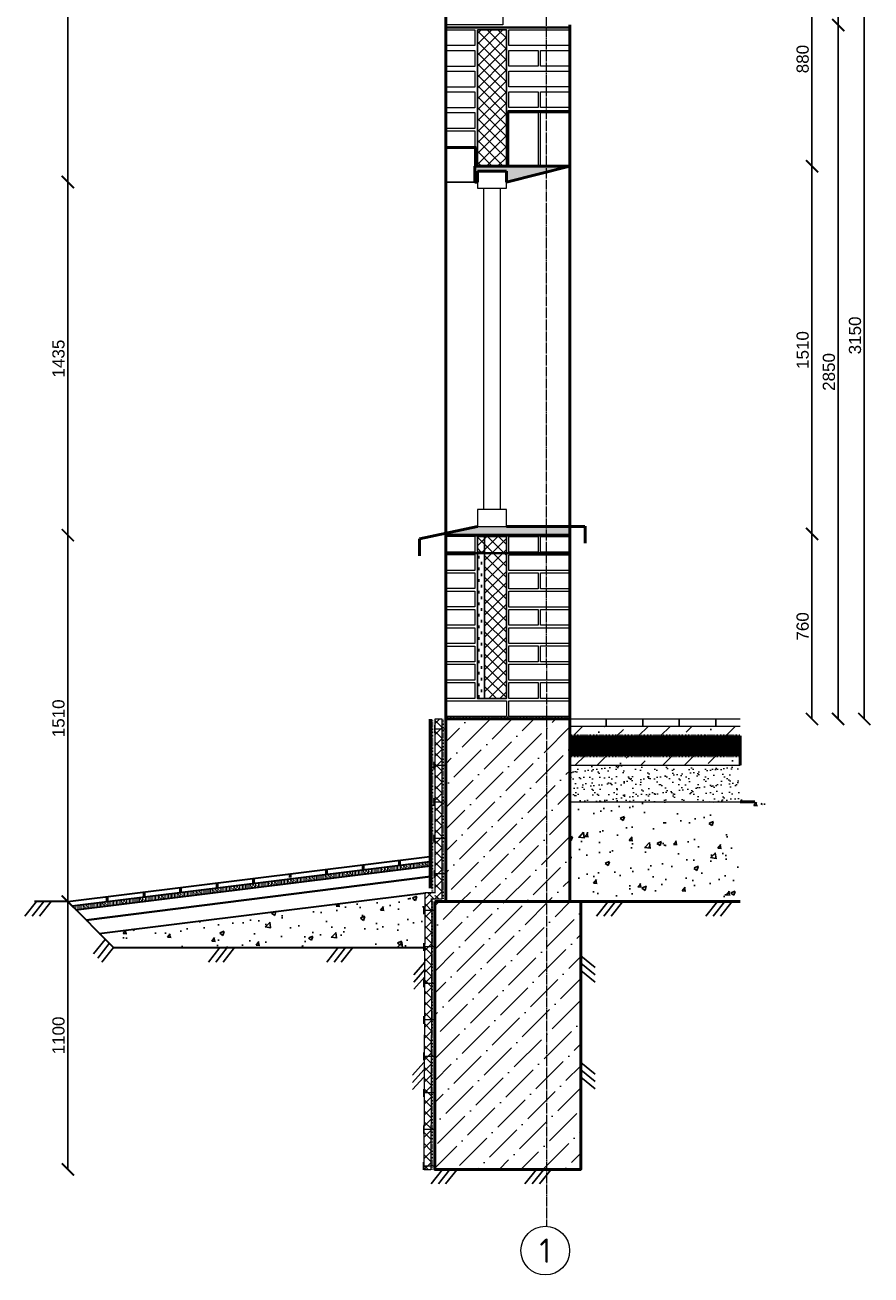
# Model space of a CAD drawing. Header units: millimetres. Extents: x -2096172177 to 2055029645, y -728784453 to 1899906214.
# Tile 61 of 109: x 1831198 to 1834675, y 952094 to 957228. Entities that reach past the tile are written whole.
import ezdxf
from ezdxf.enums import TextEntityAlignment as Align

# ---------------------------------------------------------------- set-up
doc = ezdxf.new("R2010")
doc.units = ezdxf.units.MM
doc.linetypes.add('ACAD_ISO03W100', pattern=[30, 12, -18])
doc.linetypes.add('DASHDOT_axis', pattern=[24, 20, -1.5, 1, -1.5])
for name, color, linetype, lineweight in [('дюбеля', 20, 'Continuous', 25), ('Кирпич', 10, 'Continuous', 20), ('Наружные стены', 1, 'Continuous', 50), ('окна', 4, 'Continuous', 20), ('Оси', 40, 'Continuous', 18), ('размеры стены', 40, 'Continuous', 18), ('Уровни пола', 240, 'Continuous', 50), ('Штриховки', 212, 'Continuous', 25)]:
    doc.layers.add(name, color=color, linetype=linetype, lineweight=lineweight)
doc.styles.add('GOST-2.304_Type-B', font='GOST Common.ttf')
doc.styles.get("Standard").update_dxf_attribs({"font": 'arial.ttf'})
doc.linetypes.add('ограждение1', pattern='A,6.35,-2.54,[133,ltypeshp.shx,S=2.54,R=0,X=-2.54,Y=0],-2.54,25.4', length=36.83)
doc.dimstyles.new('Аннотативный', dxfattribs={"dimscale": 0, "dimtxt": 2.5, "dimasz": 2.5, "dimexe": 1.25, "dimexo": 0.625, "dimtad": 1, "dimtxsty": 'Standard', "dimcen": 2.5, "dimadec": 0, "dimazin": 0, "dimtfac": 1, "dimtmove": 0, "dimatfit": 3, "dimfxl": 1, "dimarcsym": 0})
pattern_1 = [(45, (1000.42, -18322.34), (33.6759605, 123.4785217), [158.75, -31.75, 0, -31.75])]

# ---------------------------------------------------------------- blocks, each defined once
blk = doc.blocks.new('_ArchTick')
at = {"color": 0, "linetype": 'ByBlock', "const_width": 0.15}
blk.add_lwpolyline([(-0.5, -0.5), (0.5, 0.5)], dxfattribs=at)
blk = doc.blocks.new('*D1342')
at = {"layer": 'Defpoints', "color": 0, "transparency": 16777216}
for p in [(1833579.5, 955138), (1834432.7, 955138), (1834279.5, 954378)]:
    blk.add_point(p, dxfattribs=at)
at = {"layer": 'размеры стены', "color": 0, "lineweight": -2, "transparency": 16777216}
blk.add_line((1834432.7, 954378), (1834432.7, 955138), dxfattribs=at)
at = {"layer": 'размеры стены', "color": 0, "lineweight": -2, "transparency": 16777216, "xscale": 50, "yscale": 50, "zscale": 50}
for p, rotation in [((1834432.7, 955138), 90), ((1834432.7, 954378), 270)]:
    blk.add_blockref('_ArchTick', p, dxfattribs=dict(at, rotation=rotation))
at = {"layer": 'размеры стены', "color": 0, "transparency": 16777216, "insert": (1834394.6, 954758), "char_height": 50, "attachment_point": 5, "rotation": 90}
blk.add_mtext('760', dxfattribs=at)
blk = doc.blocks.new('*D1671')
at = {"layer": 'Defpoints', "color": 0, "transparency": 16777216}
for p in [(1833578.9, 956648), (1834432.7, 956648), (1833579.5, 955138)]:
    blk.add_point(p, dxfattribs=at)
at = {"layer": 'размеры стены', "color": 0, "lineweight": -2, "transparency": 16777216}
blk.add_line((1834432.7, 955138), (1834432.7, 956648), dxfattribs=at)
at = {"layer": 'размеры стены', "color": 0, "lineweight": -2, "transparency": 16777216, "xscale": 50, "yscale": 50, "zscale": 50}
for p, rotation in [((1834432.7, 956648), 90), ((1834432.7, 955138), 270)]:
    blk.add_blockref('_ArchTick', p, dxfattribs=dict(at, rotation=rotation))
at = {"layer": 'размеры стены', "color": 0, "transparency": 16777216, "insert": (1834394.6, 955893), "char_height": 50, "attachment_point": 5, "rotation": 90}
blk.add_mtext('1510', dxfattribs=at)
blk = doc.blocks.new('*D1675')
at = {"layer": 'Defpoints', "color": 0, "transparency": 16777216}
for p in [(1834282.5, 957528), (1834432.7, 957528), (1833578.9, 956648)]:
    blk.add_point(p, dxfattribs=at)
at = {"layer": 'размеры стены', "color": 0, "lineweight": -2, "transparency": 16777216}
blk.add_line((1834432.7, 956648), (1834432.7, 957528), dxfattribs=at)
at = {"layer": 'размеры стены', "color": 0, "lineweight": -2, "transparency": 16777216, "xscale": 50, "yscale": 50, "zscale": 50}
for p, rotation in [((1834432.7, 957528), 90), ((1834432.7, 956648), 270)]:
    blk.add_blockref('_ArchTick', p, dxfattribs=dict(at, rotation=rotation))
at = {"layer": 'размеры стены', "color": 0, "transparency": 16777216, "insert": (1834394.6, 957088), "char_height": 50, "attachment_point": 5, "rotation": 90}
blk.add_mtext('880', dxfattribs=at)
blk = doc.blocks.new('*D1681')
at = {"layer": 'Defpoints', "color": 0, "transparency": 16777216}
for p in [(1834174.1, 957228), (1834540.4, 957228), (1834324.3, 954378)]:
    blk.add_point(p, dxfattribs=at)
at = {"layer": 'размеры стены', "color": 0, "lineweight": -2, "transparency": 16777216}
blk.add_line((1834540.4, 954378), (1834540.4, 957228), dxfattribs=at)
at = {"layer": 'размеры стены', "color": 0, "lineweight": -2, "transparency": 16777216, "xscale": 50, "yscale": 50, "zscale": 50}
for p, rotation in [((1834540.4, 957228), 90), ((1834540.4, 954378), 270)]:
    blk.add_blockref('_ArchTick', p, dxfattribs=dict(at, rotation=rotation))
at = {"layer": 'размеры стены', "color": 0, "transparency": 16777216, "insert": (1834502.3, 955803), "char_height": 50, "attachment_point": 5, "rotation": 90}
blk.add_mtext('2850', dxfattribs=at)
blk = doc.blocks.new('*D1683')
at = {"layer": 'Defpoints', "color": 0, "transparency": 16777216}
for p in [(1834241.2, 957528), (1834540.4, 957528), (1834174.1, 957228)]:
    blk.add_point(p, dxfattribs=at)
at = {"layer": 'размеры стены', "color": 0, "lineweight": -2, "transparency": 16777216}
blk.add_line((1834540.4, 957228), (1834540.4, 957528), dxfattribs=at)
at = {"layer": 'размеры стены', "color": 0, "lineweight": -2, "transparency": 16777216, "xscale": 50, "yscale": 50, "zscale": 50}
for p, rotation in [((1834540.4, 957528), 90), ((1834540.4, 957228), 270)]:
    blk.add_blockref('_ArchTick', p, dxfattribs=dict(at, rotation=rotation))
at = {"layer": 'размеры стены', "color": 0, "transparency": 16777216, "insert": (1834502.3, 957378), "char_height": 50, "attachment_point": 5, "rotation": 90}
blk.add_mtext('300', dxfattribs=at)
blk = doc.blocks.new('*D1685')
at = {"layer": 'Defpoints', "color": 0, "transparency": 16777216}
for p in [(1834207.4, 957528), (1834647.7, 957528), (1834204.4, 954378)]:
    blk.add_point(p, dxfattribs=at)
at = {"layer": 'размеры стены', "color": 0, "lineweight": -2, "transparency": 16777216}
blk.add_line((1834647.7, 954378), (1834647.7, 957528), dxfattribs=at)
at = {"layer": 'размеры стены', "color": 0, "lineweight": -2, "transparency": 16777216, "xscale": 50, "yscale": 50, "zscale": 50}
for p, rotation in [((1834647.7, 957528), 90), ((1834647.7, 954378), 270)]:
    blk.add_blockref('_ArchTick', p, dxfattribs=dict(at, rotation=rotation))
at = {"layer": 'размеры стены', "color": 0, "transparency": 16777216, "insert": (1834609.7, 955953), "char_height": 50, "attachment_point": 5, "rotation": 90}
blk.add_mtext('3150', dxfattribs=at)
blk = doc.blocks.new('*D1687')
at = {"layer": 'Defpoints', "color": 0, "transparency": 16777216}
for p in [(1831374.4, 953628), (1832882.6, 953628), (1832882.6, 952528)]:
    blk.add_point(p, dxfattribs=at)
at = {"layer": 'размеры стены', "color": 0, "lineweight": -2, "transparency": 16777216}
blk.add_line((1831374.4, 952528), (1831374.4, 953628), dxfattribs=at)
at = {"layer": 'размеры стены', "color": 0, "lineweight": -2, "transparency": 16777216, "xscale": 50, "yscale": 50, "zscale": 50}
for p, rotation in [((1831374.4, 953628), 90), ((1831374.4, 952528), 270)]:
    blk.add_blockref('_ArchTick', p, dxfattribs=dict(at, rotation=rotation))
at = {"layer": 'размеры стены', "color": 0, "transparency": 16777216, "insert": (1831336.3, 953078), "char_height": 50, "attachment_point": 5, "rotation": 90}
blk.add_mtext('1100', dxfattribs=at)
blk = doc.blocks.new('*D1688')
at = {"layer": 'Defpoints', "color": 0, "transparency": 16777216}
for p in [(1831374.4, 955133), (1832927.6, 955133), (1832882.6, 953628)]:
    blk.add_point(p, dxfattribs=at)
at = {"layer": 'размеры стены', "color": 0, "lineweight": -2, "transparency": 16777216}
blk.add_line((1831374.4, 953628), (1831374.4, 955133), dxfattribs=at)
at = {"layer": 'размеры стены', "color": 0, "lineweight": -2, "transparency": 16777216, "xscale": 50, "yscale": 50, "zscale": 50}
for p, rotation in [((1831374.4, 955133), 90), ((1831374.4, 953628), 270)]:
    blk.add_blockref('_ArchTick', p, dxfattribs=dict(at, rotation=rotation))
at = {"layer": 'размеры стены', "color": 0, "transparency": 16777216, "insert": (1831336.3, 954380.5), "char_height": 50, "attachment_point": 5, "rotation": 90}
blk.add_mtext('1510', dxfattribs=at)
blk = doc.blocks.new('*D1692')
at = {"layer": 'Defpoints', "color": 0, "transparency": 16777216}
for p in [(1831374.4, 956583), (1832927.6, 956583), (1832927.6, 955133)]:
    blk.add_point(p, dxfattribs=at)
at = {"layer": 'размеры стены', "color": 0, "lineweight": -2, "transparency": 16777216}
blk.add_line((1831374.4, 955133), (1831374.4, 956583), dxfattribs=at)
at = {"layer": 'размеры стены', "color": 0, "lineweight": -2, "transparency": 16777216, "xscale": 50, "yscale": 50, "zscale": 50}
for p, rotation in [((1831374.4, 956583), 90), ((1831374.4, 955133), 270)]:
    blk.add_blockref('_ArchTick', p, dxfattribs=dict(at, rotation=rotation))
at = {"layer": 'размеры стены', "color": 0, "transparency": 16777216, "insert": (1831336.3, 955858), "char_height": 50, "attachment_point": 5, "rotation": 90}
blk.add_mtext('1435', dxfattribs=at)
blk = doc.blocks.new('*D1691')
at = {"layer": 'Defpoints', "color": 0, "transparency": 16777216}
for p in [(1831374.4, 958283), (1832927.6, 958283), (1832927.6, 956583)]:
    blk.add_point(p, dxfattribs=at)
at = {"layer": 'размеры стены', "color": 0, "lineweight": -2, "transparency": 16777216}
blk.add_line((1831374.4, 956583), (1831374.4, 958283), dxfattribs=at)
at = {"layer": 'размеры стены', "color": 0, "lineweight": -2, "transparency": 16777216, "xscale": 50, "yscale": 50, "zscale": 50}
for p, rotation in [((1831374.4, 958283), 90), ((1831374.4, 956583), 270)]:
    blk.add_blockref('_ArchTick', p, dxfattribs=dict(at, rotation=rotation))
at = {"layer": 'размеры стены', "color": 0, "transparency": 16777216, "insert": (1831336.3, 957433), "char_height": 50, "attachment_point": 5, "rotation": 90}
blk.add_mtext('1705', dxfattribs=at)

msp = doc.modelspace()

# ---------------------------------------------------------------- hatches: boundary and pattern name
at = {"layer": 'Наружные стены', "lineweight": 20, "ltscale": 10}
h = msp.add_hatch(dxfattribs=at)
h.set_pattern_fill('AR-SAND', color=5)
h.set_pattern_definition([(37.5, (1000.42, -18322.34), (-1.6000313, 48.9413237), [0, -38.608, 0, -43.18, 0, -41.275]), (7.5, (1000.42, -18322.34), (44.9523283, 71.68251), [0, -20.828, 0, -34.798, 0, -13.335]), (327.5, (969.18, -18322.34), (79.099237, 0.1437185), [0, -12.7, 0, -45.72, 0, -59.69]), (317.5, (969.18, -18322.34), (76.3556452, 22.2929323), [0, -6.35, 0, -29.972, 0, -34.29])])
h.paths.add_polyline_path([(1834137.584, 954037.982), (1834197.584, 954037.982), (1834137.584, 954052.982), (1834137.584, 954187.982), (1833437.584, 954187.982), (1833437.584, 954037.982)])
at = {"layer": 'Уровни пола'}
h = msp.add_hatch(color=5, dxfattribs=at)
h.dxf.hatch_style = 1
h.paths.add_polyline_path([(1833436.927, 956647.397), (1833436.927, 956647.561), (1833047.584, 956647.561), (1833047.584, 956582.982), (1833057.584, 956582.982), (1833057.584, 956627.982), (1833177.584, 956627.982), (1833177.584, 956582.982)])
h = msp.add_hatch(color=5, dxfattribs=at)
h.dxf.hatch_style = 1
h.paths.add_polyline_path([(1833437.584, 955167.982), (1833177.741, 955167.982), (1833057.584, 955167.982), (1832927.584, 955140.588), (1832927.584, 955133.011), (1833437.584, 955133.011)])
at = {"layer": 'Уровни пола', "linetype": 'ограждение1', "ltscale": 10}
h = msp.add_hatch(dxfattribs=at)
h.set_pattern_fill('DOTS', color=5, scale=15)
h.set_pattern_definition([(0, (2203.426, -19722.9), (11.90625, 23.8125), [0, -23.8125])])
h.paths.add_polyline_path([(1833087.584, 955063.181), (1833057.584, 955063.181), (1833057.584, 954462.582), (1833087.584, 954462.582)])
at = {"layer": 'Штриховки', "linetype": 'Continuous', "lineweight": 25}
h = msp.add_hatch(dxfattribs=at)
h.set_pattern_fill('ANSI37', color=256, scale=0.5)
h.set_pattern_definition([(45, (1000.422, -18371.694), (-22.4506403, 22.4506403), []), (135, (1000.422, -18371.694), (-22.4506403, -22.4506403), [])])
h.paths.add_polyline_path([(1833057.584, 956647.982), (1833176.927, 956647.982), (1833176.927, 957208.581), (1833057.584, 957208.581)])
h = msp.add_hatch(dxfattribs=at)
h.set_pattern_fill('ANSI37', color=256, scale=0.5)
h.set_pattern_definition([(45, (2203.426, -19722.9), (-22.4506403, 22.4506403), []), (135, (2203.426, -19722.9), (-22.4506403, -22.4506403), [])])
h.paths.add_polyline_path([(1833177.584, 955127.651), (1833087.584, 955127.651), (1833087.584, 955118.181), (1833087.584, 954462.582), (1833177.584, 954462.582)])
h.paths.add_polyline_path([(1833087.584, 955127.552), (1833057.584, 955127.552), (1833057.584, 955063.181), (1833087.584, 955063.181)])
h = msp.add_hatch(dxfattribs=at)
h.set_pattern_fill('ANSI37', color=256, scale=0.5)
h.set_pattern_definition([(45, (1143.028, -17657.313), (-22.4506403, 22.4506403), []), (135, (1143.028, -17657.313), (-22.4506403, -22.4506403), [])])
h.paths.add_polyline_path([(1832911.861, 954377.982), (1832884.546, 954377.982), (1832884.546, 953637.981), (1832911.861, 953637.981)])
at = {"layer": 'Штриховки', "lineweight": 20, "ltscale": 10}
h = msp.add_hatch(dxfattribs=at)
h.set_pattern_fill('ANSI36', color=5, scale=20)
h.set_pattern_definition(pattern_1)
h.paths.add_polyline_path([(1833437.584, 954377.982), (1832927.584, 954377.982), (1832927.584, 953627.632), (1833437.584, 953627.632)])
at = {"layer": 'Штриховки'}
h = msp.add_hatch(dxfattribs=at)
h.set_pattern_fill('ANSI36', color=5, scale=20)
h.set_pattern_definition([(45, (1000.42, -18282.724), (33.6759605, 123.4785217), [158.75, -31.75, 0, -31.75])])
h.paths.add_polyline_path([(1834137.584, 954307.982), (1834137.584, 954347.598), (1833437.584, 954347.598), (1833437.584, 954307.982)])
at = {"layer": 'Штриховки', "linetype": 'Continuous', "lineweight": 25}
h = msp.add_hatch(dxfattribs=at)
h.set_pattern_fill('ANSI37', color=256, scale=0.5)
h.set_pattern_definition([(45, (1000.4216, -18322.3406), (-1.1225320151, 1.1225320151), []), (135, (1000.4216, -18322.3406), (-1.1225320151, -1.1225320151), [])])
h.paths.add_polyline_path([(1833437.584, 954307.982), (1833437.584, 954227.982), (1834137.584, 954227.982), (1834137.584, 954307.982)])
at = {"layer": 'Штриховки'}
h = msp.add_hatch(dxfattribs=at)
h.set_pattern_fill('ANSI36', color=5, scale=20)
h.set_pattern_definition(pattern_1)
h.paths.add_polyline_path([(1834137.584, 954187.982), (1834137.584, 954227.982), (1833437.584, 954227.982), (1833437.584, 954187.982)])
h = msp.add_hatch(dxfattribs=at)
h.set_pattern_fill('AR-CONC', color=5)
h.set_pattern_definition([(50, (1000.42, -18322.34), (182.184669, -15.939086), [19.05, -209.55]), (355, (1000.42, -18322.34), (-35.243421, 191.056845), [15.24, -167.640584]), (100.451445, (1015.6, -18323.67), (146.941247, 175.117752), [16.190009, -178.090245]), (46.1842, (1000.42, -18271.54), (271.07904, -42.042328), [28.575, -314.325]), (96.635558, (1023, -18275.04), (237.404134, 247.426125), [24.285023, -267.13561]), (351.184151, (1000.42, -18271.54), (237.404134, 247.426125), [22.859967, -251.459732]), (21, (1025.82, -18284.24), (151.614391, -102.265198), [19.05, -209.55]), (326, (1025.82, -18284.24), (61.802028, 184.187966), [15.24, -167.64]), (71.451445, (1038.46, -18292.76), (213.41642, 81.922769), [16.190009, -178.089938]), (37.5, (1000.42, -18322.34), (3.0886033, 84.5550389), [0, -165.608, 0, -170.18, 0, -168.275]), (7.5, (1000.42, -18322.34), (66.8196625, 100.180575), [0, -97.028, 0, -161.798, 0, -64.135]), (327.5, (943.78, -18322.34), (135.5905952, -5.728744), [0, -63.5, 0, -198.12, 0, -262.89]), (317.5, (918.38, -18322.34), (148.1291814, 25.426491), [0, -82.55, 0, -131.572, 0, -186.69])])
h.paths.add_polyline_path([(1832842.552, 953638.515), (1832842.51, 953638.515), (1832842.51, 953663.669), (1831503.919, 953497.246), (1831561.587, 953439.049), (1832842, 953439.049)])
h.paths.add_polyline_path([(1834137.584, 953952.982), (1834037.584, 953977.982), (1834237.584, 954027.982), (1834197.584, 954037.982), (1834137.584, 954037.982), (1833437.584, 954037.982), (1833437.584, 953627.982), (1834137.584, 953627.982)])
at = {"layer": 'Штриховки', "linetype": 'Continuous', "lineweight": 25}
h = msp.add_hatch(dxfattribs=at)
h.set_pattern_fill('ANSI37', color=256, scale=0.5)
h.set_pattern_definition([(45, (1099.922, -18769.162), (-22.4506403, 22.4506403), []), (135, (1099.922, -18769.162), (-22.4506403, -22.4506403), [])])
h.paths.add_polyline_path([(1832839.475, 952526.133), (1832866.79, 952526.133), (1832869.867, 953638.515), (1832842.552, 953638.515)])
h = msp.add_hatch(dxfattribs=at)
h.set_pattern_fill('ANSI37', color=256, scale=0.5, angle=-90)
h.set_pattern_definition([(315, (861556.172, 2785405.383), (22.4506403, 22.4506403), []), (45, (861556.172, 2785405.383), (-22.4506403, 22.4506403), [])])
h.paths.add_polyline_path([(1832885.768, 953665.83), (1832842.51, 953665.83), (1832842.51, 953638.515), (1832885.768, 953638.515)])
at = {"layer": 'Штриховки', "lineweight": 20, "ltscale": 10}
h = msp.add_hatch(dxfattribs=at)
h.set_pattern_fill('ANSI36', color=5, scale=20)
h.set_pattern_definition(pattern_1)
h.paths.add_polyline_path([(1832882.581, 953627.982), (1832882.581, 952527.982), (1833482.581, 952527.982), (1833482.581, 953627.982)])

# ---------------------------------------------------------------- linework, layer by layer
at = {"layer": 'дюбеля', "linetype": 'ACAD_ISO03W100', "lineweight": 15, "ltscale": 100}
for p, q in [((1832882.393, 954320.724), (1832882.393, 954352.168)), ((1832927.584, 954336.417), (1832880.738, 954336.446)), ((1832880.738, 954170.724), (1832880.738, 954202.168)), ((1832921.454, 954186.417), (1832882.578, 954186.417)), ((1832880.738, 954020.724), (1832880.738, 954052.168)), ((1832921.454, 954036.417), (1832882.578, 954036.417)), ((1832880.738, 953870.724), (1832880.738, 953902.168)), ((1832921.454, 953886.417), (1832882.578, 953886.417)), ((1832880.847, 953725.536), (1832880.847, 953756.979)), ((1832921.872, 953741.228), (1832883.284, 953741.228)), ((1832837.2, 953576.132), (1832837.2, 953607.576)), ((1832877.917, 953591.824), (1832839.04, 953591.824)), ((1832837.2, 953426.132), (1832837.2, 953457.576)), ((1832877.917, 953441.824), (1832839.04, 953441.824)), ((1832837.2, 953276.132), (1832837.2, 953307.576)), ((1832877.917, 953291.824), (1832839.04, 953291.824)), ((1832837.2, 953126.132), (1832837.2, 953157.576)), ((1832877.917, 953141.824), (1832839.04, 953141.824)), ((1832837.2, 952976.132), (1832837.2, 953007.576)), ((1832877.917, 952991.824), (1832839.04, 952991.824)), ((1832837.2, 952826.132), (1832837.2, 952857.576)), ((1832877.917, 952841.824), (1832839.04, 952841.824)), ((1832837.2, 952676.132), (1832837.2, 952707.576)), ((1832877.917, 952691.824), (1832839.04, 952691.824)), ((1832836.802, 952526.133), (1832836.802, 952557.576)), ((1832877.23, 952541.825), (1832838.643, 952541.825))]:
    msp.add_line(p, q, dxfattribs=at)
at = {"layer": 'Кирпич', "ltscale": 100}
for points in [[(1832927.584, 957292.982), (1833162.584, 957292.982), (1833162.584, 957227.982), (1832927.584, 957227.982)], [(1832927.584, 957208.581), (1833047.584, 957208.581), (1833047.584, 957143.581), (1832927.584, 957143.581)], [(1833187.584, 957208.629), (1833437.584, 957208.629), (1833437.584, 957143.629), (1833187.584, 957143.629)], [(1832927.584, 957122.982), (1833047.584, 957122.982), (1833047.584, 957057.982), (1832927.584, 957057.982)], [(1833187.584, 957123.629), (1833307.584, 957123.629), (1833307.584, 957058.629), (1833187.584, 957058.629)], [(1833317.584, 957123.629), (1833437.584, 957123.629), (1833437.584, 957058.629), (1833317.584, 957058.629)], [(1832927.584, 957037.982), (1833047.584, 957037.982), (1833047.584, 956972.982), (1832927.584, 956972.982)], [(1833187.584, 957038.628), (1833437.584, 957038.628), (1833437.584, 956973.628), (1833187.584, 956973.628)], [(1832927.584, 956952.982), (1833047.584, 956952.982), (1833047.584, 956887.982), (1832927.584, 956887.982)], [(1833187.584, 956953.628), (1833307.584, 956953.628), (1833307.584, 956888.628), (1833187.584, 956888.628)], [(1833317.584, 956953.628), (1833437.584, 956953.628), (1833437.584, 956888.628), (1833317.584, 956888.628)], [(1832927.584, 956867.982), (1833047.584, 956867.982), (1833047.584, 956802.982), (1832927.584, 956802.982)], [(1832927.584, 956792.982), (1833047.584, 956792.982), (1833047.584, 956727.982), (1832927.584, 956727.982)], [(1832927.584, 955128.181), (1833047.584, 955128.181), (1833047.584, 955063.181), (1832927.584, 955063.181)], [(1833187.584, 955127.584), (1833307.584, 955127.584), (1833307.584, 955062.584), (1833187.584, 955062.584)], [(1833317.584, 955127.584), (1833437.584, 955127.584), (1833437.584, 955062.584), (1833317.584, 955062.584)], [(1832927.584, 955053.181), (1833047.584, 955053.181), (1833047.584, 954988.181), (1832927.584, 954988.181)], [(1833187.584, 955052.583), (1833437.584, 955052.583), (1833437.584, 954987.583), (1833187.584, 954987.583)], [(1832927.584, 954978.181), (1833047.584, 954978.181), (1833047.584, 954913.181), (1832927.584, 954913.181)], [(1833187.584, 954977.583), (1833307.584, 954977.583), (1833307.584, 954912.583), (1833187.584, 954912.583)], [(1833317.584, 954977.583), (1833437.584, 954977.583), (1833437.584, 954912.583), (1833317.584, 954912.583)], [(1832927.584, 954903.181), (1833047.584, 954903.181), (1833047.584, 954838.181), (1832927.584, 954838.181)], [(1833187.584, 954902.583), (1833437.584, 954902.583), (1833437.584, 954837.583), (1833187.584, 954837.583)], [(1832927.584, 954827.582), (1833047.584, 954827.582), (1833047.584, 954762.582), (1832927.584, 954762.582)], [(1833187.584, 954827.583), (1833307.584, 954827.583), (1833307.584, 954762.583), (1833187.584, 954762.583)], [(1833317.584, 954827.583), (1833437.584, 954827.583), (1833437.584, 954762.583), (1833317.584, 954762.583)], [(1832927.584, 954752.582), (1833047.584, 954752.582), (1833047.584, 954687.582), (1832927.584, 954687.582)], [(1833187.584, 954752.583), (1833437.584, 954752.583), (1833437.584, 954687.583), (1833187.584, 954687.583)], [(1832927.584, 954677.582), (1833047.584, 954677.582), (1833047.584, 954612.582), (1832927.584, 954612.582)], [(1833187.584, 954677.583), (1833307.584, 954677.583), (1833307.584, 954612.583), (1833187.584, 954612.583)], [(1833317.584, 954677.583), (1833437.584, 954677.583), (1833437.584, 954612.583), (1833317.584, 954612.583)], [(1832927.584, 954602.582), (1833047.584, 954602.582), (1833047.584, 954537.582), (1832927.584, 954537.582)], [(1833187.584, 954602.583), (1833437.584, 954602.583), (1833437.584, 954537.583), (1833187.584, 954537.583)], [(1832927.584, 954527.582), (1833047.584, 954527.582), (1833047.584, 954462.582), (1832927.584, 954462.582)], [(1833187.584, 954527.583), (1833307.584, 954527.583), (1833307.584, 954462.583), (1833187.584, 954462.583)], [(1833317.584, 954527.583), (1833437.584, 954527.583), (1833437.584, 954462.583), (1833317.584, 954462.583)], [(1832927.584, 954452.582), (1833177.584, 954452.582), (1833177.584, 954387.582), (1832927.584, 954387.582)], [(1833187.584, 954452.582), (1833437.584, 954452.582), (1833437.584, 954387.582), (1833187.584, 954387.582)]]:
    msp.add_lwpolyline(points, close=True, dxfattribs=at)
at = {"layer": 'Кирпич', "color": 6, "ltscale": 10}
for points in [[(1833186.927, 956867.982), (1833306.927, 956867.982), (1833306.927, 956647.982), (1833186.927, 956647.982)], [(1833316.927, 956867.982), (1833436.927, 956867.982), (1833436.927, 956647.982), (1833316.927, 956647.982)]]:
    msp.add_lwpolyline(points, close=True, dxfattribs=at)
at = {"layer": 'Наружные стены'}
for p, q in [((1832927.584, 954377.982), (1832927.584, 961478.581)), ((1833437.584, 954377.982), (1833437.584, 957227.982)), ((1832927.584, 953627.982), (1832927.584, 954377.982)), ((1832927.584, 954377.982), (1833437.584, 954377.982)), ((1833437.584, 953627.982), (1833437.584, 954377.982))]:
    msp.add_line(p, q, dxfattribs=at)
at = {"layer": 'Наружные стены', "linetype": 'ACAD_ISO03W100', "ltscale": 0.2}
msp.add_line((1832927.876, 954382.049), (1833437.543, 954382.049), dxfattribs=at)
at = {"layer": 'Наружные стены', "lineweight": 20, "ltscale": 10}
for p, q in [((1833437.584, 954377.982), (1834137.584, 954377.982)), ((1833437.584, 954347.982), (1834137.584, 954347.982)), ((1834137.584, 954377.982), (1834137.584, 954377.982)), ((1834137.584, 954347.982), (1834137.584, 954347.982)), ((1833437.584, 954307.982), (1834137.584, 954307.982)), ((1834137.584, 954307.982), (1834137.584, 954307.982)), ((1833437.584, 954227.982), (1834137.584, 954227.982)), ((1834137.584, 954227.982), (1834137.584, 954227.982)), ((1833437.584, 954187.982), (1834137.584, 954187.982)), ((1834137.584, 954187.982), (1834137.584, 954187.982)), ((1833437.584, 954037.982), (1834137.584, 954037.982)), ((1834137.584, 954037.982), (1834137.584, 954037.982))]:
    msp.add_line(p, q, dxfattribs=at)
at = {"layer": 'Наружные стены', "ltscale": 100}
for p, q in [((1832927.584, 953627.982), (1832927.584, 953627.982)), ((1833437.584, 953627.982), (1833437.584, 953627.982))]:
    msp.add_line(p, q, dxfattribs=at)
msp.add_lwpolyline([(1832882.581, 953627.982), (1833482.581, 953627.982), (1833482.581, 952527.982), (1832882.581, 952527.982)], close=True, dxfattribs=at)
at = {"layer": 'окна'}
for p, q in [((1833082.584, 956557.982), (1833082.584, 955237.982)), ((1833152.584, 955237.982), (1833152.584, 956557.982))]:
    msp.add_line(p, q, dxfattribs=at)
for points in [[(1833177.584, 956627.982), (1833057.584, 956627.982), (1833057.584, 956557.982), (1833177.584, 956557.982)], [(1833177.584, 955237.982), (1833057.584, 955237.982), (1833057.584, 955167.982), (1833177.584, 955167.982)]]:
    msp.add_lwpolyline(points, close=True, dxfattribs=at)
at = {"layer": 'Оси', "linetype": 'DASHDOT_axis', "lineweight": 15, "ltscale": 2}
msp.add_line((1833337.584, 962016.689), (1833342.103, 952292.355), dxfattribs=at)
at = {"layer": 'Оси'}
msp.add_circle((1833336.629, 952194.328), 100, dxfattribs=at)
at = {"layer": 'Уровни пола'}
for p, q in [((1833182.188, 956648.037), (1833182.188, 956872.904)), ((1833182.188, 956872.904), (1833437.193, 956872.904)), ((1832927.584, 956725.549), (1833052.224, 956725.549)), ((1833052.224, 956725.549), (1833052.224, 956648.037)), ((1833052.224, 956648.037), (1833182.188, 956648.037)), ((1833057.584, 955167.982), (1832820.055, 955117.929)), ((1833177.741, 955167.982), (1833499.128, 955167.982)), ((1833500.032, 955169.307), (1833500.032, 955099.644)), ((1832820.055, 955117.566), (1832820.055, 955047.903)), ((1834137.584, 954307.982), (1834137.584, 954187.982)), ((1834137.584, 954037.982), (1834137.584, 954037.982)), ((1834137.584, 954037.982), (1834137.584, 954037.982)), ((1834137.584, 954037.982), (1834137.584, 954037.982)), ((1834137.584, 954037.982), (1834197.698, 954037.982))]:
    msp.add_line(p, q, dxfattribs=at)
at = {"layer": 'Уровни пола', "color": 5}
for p, q in [((1833047.584, 956647.561), (1833437.584, 956647.561)), ((1833047.584, 956582.982), (1833047.584, 956647.561)), ((1833057.584, 956582.982), (1833057.584, 956627.982)), ((1833057.584, 956627.982), (1833177.584, 956627.982)), ((1833177.584, 956582.982), (1833437.584, 956647.561)), ((1833177.584, 956627.982), (1833177.584, 956582.982)), ((1833057.584, 956582.982), (1833047.584, 956582.982)), ((1832927.584, 955133.011), (1833437.584, 955133.011)), ((1833437.584, 953627.982), (1834137.584, 953627.982))]:
    msp.add_line(p, q, dxfattribs=at)
at = {"layer": 'Уровни пола', "linetype": 'ACAD_ISO03W100', "lineweight": 53, "ltscale": 0.2}
for p, q in [((1833437.584, 954307.982), (1834137.584, 954307.982)), ((1833437.584, 954227.982), (1834137.584, 954227.982))]:
    msp.add_line(p, q, dxfattribs=at)
at = {"layer": 'Штриховки', "color": 5, "linetype": 'ограждение1', "lineweight": 40, "ltscale": 0.1}
for p, q in [((1832927.584, 957217.736), (1833437.584, 957217.736)), ((1832927.584, 955058.261), (1833437.584, 955058.261))]:
    msp.add_line(p, q, dxfattribs=at)
at = {"layer": 'Штриховки', "lineweight": 60, "ltscale": 100}
msp.add_line((1832865.372, 954377.685), (1832865.372, 953682.728), dxfattribs=at)
at = {"layer": 'Штриховки', "linetype": 'ACAD_ISO03W100', "lineweight": 35, "ltscale": 0.2}
for p, q in [((1832872.96, 953667.036), (1832873.57, 954374.573)), ((1832917.288, 953639.78), (1832917.288, 954377.982)), ((1832872.217, 952527.931), (1832872.217, 953627.931))]:
    msp.add_line(p, q, dxfattribs=at)
at = {"layer": 'Штриховки', "linetype": 'ACAD_ISO03W100', "lineweight": 15, "ltscale": 100}
for p, q in [((1832884.546, 953665.83), (1832884.546, 954377.982)), ((1832884.546, 954377.982), (1832911.861, 954377.982)), ((1832911.861, 954377.982), (1832911.861, 953637.981)), ((1832842.51, 953665.83), (1832885.768, 953665.83)), ((1832842.51, 953638.515), (1832842.51, 953665.83)), ((1832842.552, 953638.515), (1832842.51, 953638.515)), ((1832885.768, 953638.515), (1832867.021, 953638.515)), ((1832884.546, 953649.852), (1832884.546, 953653.414)), ((1832884.546, 953637.981), (1832884.546, 953640.964)), ((1832911.861, 953637.981), (1832884.546, 953637.981))]:
    msp.add_line(p, q, dxfattribs=at)
at = {"layer": 'Штриховки'}
for p, q in [((1833437.584, 954347.982), (1833437.584, 954377.982)), ((1833587.584, 954347.982), (1833587.584, 954377.982)), ((1833737.584, 954347.982), (1833737.584, 954377.982)), ((1833887.584, 954347.982), (1833887.584, 954377.982)), ((1834037.584, 954347.982), (1834037.584, 954377.982)), ((1831246.124, 953627.982), (1831198.484, 953568.34)), ((1831276.124, 953627.982), (1831228.484, 953568.34)), ((1831306.124, 953627.982), (1831258.484, 953568.34)), ((1833594.919, 953627.982), (1833547.279, 953568.34)), ((1833624.919, 953627.982), (1833577.279, 953568.34)), ((1833654.919, 953627.982), (1833607.279, 953568.34)), ((1834044.119, 953627.982), (1833996.48, 953568.34)), ((1834074.119, 953627.982), (1834026.48, 953568.34)), ((1834104.119, 953627.982), (1834056.48, 953568.34)), ((1831528.366, 953472.575), (1831480.726, 953412.933)), ((1831544.976, 953455.812), (1831497.337, 953396.17)), ((1831561.587, 953439.049), (1831513.947, 953379.407)), ((1831999.9, 953439.049), (1831952.26, 953379.407)), ((1832029.9, 953439.049), (1831982.26, 953379.407)), ((1832059.9, 953439.049), (1832012.26, 953379.407)), ((1832486.167, 953439.049), (1832438.527, 953379.407)), ((1832516.167, 953439.049), (1832468.527, 953379.407)), ((1832546.167, 953439.049), (1832498.527, 953379.407)), ((1832841.834, 953378.993), (1832795.836, 953327.56)), ((1833482.581, 953404.989), (1833542.223, 953357.349)), ((1833482.581, 953374.989), (1833542.223, 953327.349)), ((1832841.834, 953348.993), (1832795.836, 953297.56)), ((1833482.581, 953344.989), (1833542.223, 953297.349)), ((1832841.834, 953318.993), (1832795.836, 953267.56)), ((1832837.2, 952966.975), (1832791.202, 952915.542)), ((1833482.581, 952966.975), (1833542.223, 952919.336)), ((1832837.2, 952936.975), (1832791.202, 952885.542)), ((1833482.581, 952936.975), (1833542.223, 952889.336)), ((1832837.2, 952906.975), (1832791.202, 952855.542)), ((1833482.581, 952906.975), (1833542.223, 952859.336)), ((1832914.923, 952527.982), (1832867.284, 952468.34)), ((1832944.923, 952527.982), (1832897.284, 952468.34)), ((1832974.923, 952527.982), (1832927.284, 952468.34)), ((1833300.912, 952527.982), (1833253.272, 952468.34)), ((1833330.912, 952527.982), (1833283.272, 952468.34)), ((1833360.912, 952527.982), (1833313.272, 952468.34))]:
    msp.add_line(p, q, dxfattribs=at)
at = {"layer": 'Штриховки', "lineweight": 35, "ltscale": 100}
for p, q in [((1831374.348, 953628.004), (1832862.888, 953813.071)), ((1831391.993, 953610.198), (1832862.888, 953793.071)), ((1831407.885, 953594.16), (1832865.257, 953775.351)), ((1831374.37, 953627.982), (1831237.878, 953627.982)), ((1831374.348, 953628.004), (1831561.587, 953439.049)), ((1831503.919, 953497.246), (1832845.144, 953663.997)), ((1831561.587, 953439.049), (1832835.886, 953439.049))]:
    msp.add_line(p, q, dxfattribs=at)
at = {"layer": 'Штриховки', "linetype": 'ACAD_ISO03W100', "lineweight": 70, "ltscale": 0.2}
msp.add_line((1831406.405, 953601.041), (1832865.372, 953781.727), dxfattribs=at)
at = {"layer": 'Штриховки', "lineweight": 50}
for p, q in [((1832738.041, 953797.549), (1832738.041, 953778.167)), ((1832288.041, 953741.601), (1832288.041, 953726.952)), ((1832438.041, 953760.25), (1832438.041, 953740.919)), ((1832588.041, 953778.899), (1832588.041, 953759.543)), ((1831838.041, 953685.654), (1831838.041, 953666.425)), ((1831988.041, 953704.303), (1831988.041, 953685.047)), ((1832138.041, 953722.952), (1832138.041, 953703.672)), ((1831535.773, 953648.074), (1831535.773, 953628.229)), ((1831688.041, 953667.005), (1831688.041, 953647.801))]:
    msp.add_line(p, q, dxfattribs=at)
at = {"layer": 'Штриховки', "linetype": 'ограждение1', "lineweight": 40, "ltscale": 0.2}
msp.add_line((1831449.79, 953551.871), (1832865.372, 953730.533), dxfattribs=at)
at = {"layer": 'Штриховки', "ltscale": 10}
for points in [[(1833057.584, 957208.581), (1833176.927, 957208.581), (1833176.927, 956647.982), (1833057.584, 956647.982)], [(1833047.584, 956722.982), (1832927.584, 956722.982), (1832927.584, 956582.982), (1833047.584, 956582.982)]]:
    msp.add_lwpolyline(points, close=True, dxfattribs=at)
at = {"layer": 'Штриховки', "linetype": 'Continuous', "lineweight": 25}
for points in [[(1833087.584, 955127.552), (1833057.584, 955127.552), (1833057.584, 955063.181), (1833087.584, 955063.181)], [(1833087.584, 955127.651), (1833177.584, 955127.651), (1833177.584, 954462.582), (1833087.584, 954462.582)], [(1833057.584, 955063.181), (1833087.584, 955063.181), (1833087.584, 954462.582), (1833057.584, 954462.582)]]:
    msp.add_lwpolyline(points, close=True, dxfattribs=at)
at = {"layer": 'Штриховки', "linetype": 'ACAD_ISO03W100', "lineweight": 15, "ltscale": 100}
msp.add_lwpolyline([(1832867.021, 953638.515), (1832869.867, 953638.515), (1832866.79, 952526.133), (1832839.475, 952526.133), (1832842.552, 953638.515)], dxfattribs=at)

# ---------------------------------------------------------------- texts
at = {"style": 'GOST-2.304_Type-B'}
msp.add_text('1', height=100, dxfattribs=at).set_placement((1833336.629, 952194.328), align=Align.MIDDLE_CENTER)

# ---------------------------------------------------------------- dimensions: what is measured, and where the dimension line sits
at = {"layer": 'размеры стены'}
for base, p1, p2, text, picture, middle in [((1831374.37, 958283.011), (1832927.584, 956582.982), (1832927.584, 958283.011), '1705', '*D1691', (1831336.342, 957432.996)), ((1831374.37, 956582.982), (1832927.584, 955133.011), (1832927.584, 956582.982), '1435', '*D1692', (1831336.325, 955857.996)), ((1831374.37, 955133.011), (1832882.581, 953627.982), (1832927.584, 955133.011), '1510', '*D1688', (1831336.342, 954380.496))]:
    dim = msp.add_linear_dim(base=base, p1=p1, p2=p2, angle=90, text=text, dimstyle='Аннотативный', override={"dimblk1": 'ArchTick', "dimblk2": 'ArchTick', "dimsah": 1, "dimse1": 1, "dimse2": 1}, dxfattribs=at)
    dim.commit()
    dim.dimension.update_dxf_attribs({"geometry": picture, "text_midpoint": middle})
for base, p1, p2, picture, middle in [((1834432.659, 957527.982), (1833578.885, 956647.982), (1834282.497, 957527.982), '*D1675', (1834394.63, 957087.982)), ((1834540.377, 957527.982), (1834174.129, 957227.982), (1834241.241, 957527.982), '*D1683', (1834502.331, 957377.982)), ((1834647.711, 957527.982), (1834204.417, 954377.982), (1834207.371, 957527.982), '*D1685', (1834609.665, 955952.982)), ((1834540.377, 957227.982), (1834324.291, 954377.982), (1834174.129, 957227.982), '*D1681', (1834502.348, 955802.982)), ((1834432.659, 956647.982), (1833579.543, 955137.985), (1833578.885, 956647.982), '*D1671', (1834394.63, 955892.983)), ((1834432.659, 955137.985), (1834279.543, 954377.982), (1833579.543, 955137.985), '*D1342', (1834394.63, 954757.983)), ((1831374.37, 953627.982), (1832882.581, 952527.982), (1832882.581, 953627.982), '*D1687', (1831336.342, 953077.982))]:
    dim = msp.add_linear_dim(base=base, p1=p1, p2=p2, angle=90, dimstyle='Аннотативный', override={"dimblk1": 'ArchTick', "dimblk2": 'ArchTick', "dimsah": 1, "dimse1": 1, "dimse2": 1}, dxfattribs=at)
    dim.commit()
    dim.dimension.update_dxf_attribs({"geometry": picture, "text_midpoint": middle})

doc.saveas('drawing.dxf')
